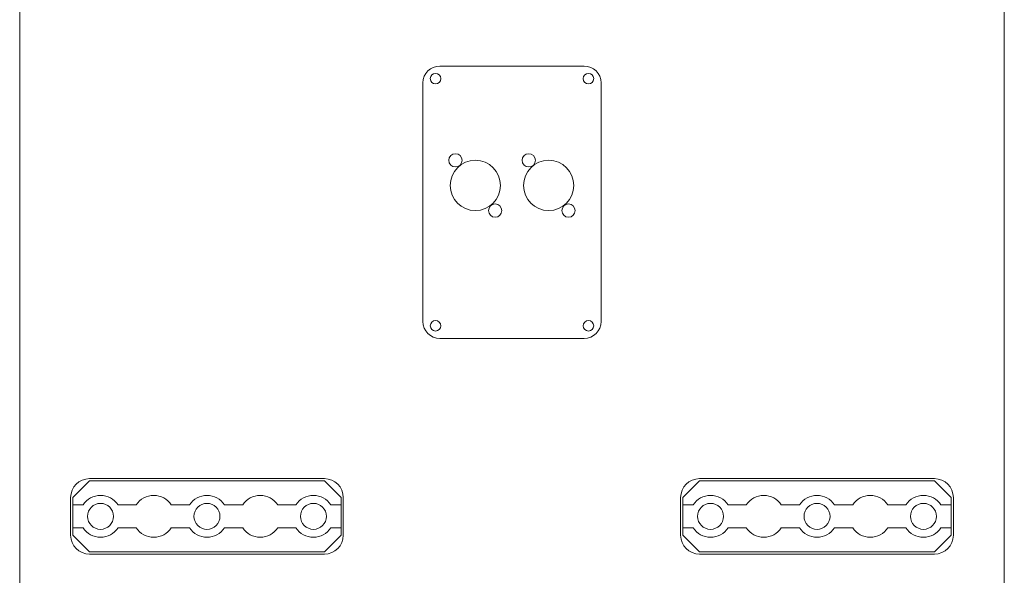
# Model space of a CAD drawing. Extents: x 22 to 3374, y -825 to 2267.
# Tile 4 of 12: x 22 to 492, y 748 to 1013. Entities that reach past the tile are written whole.
import ezdxf

# ---------------------------------------------------------------- set-up
doc = ezdxf.new("R2010")
doc.units = 0
doc.layers.add('KF_SW_215E_SUSP_REAR', color=7, linetype='CONTINUOUS')

# ---------------------------------------------------------------- blocks, each defined once
blk = doc.blocks.new('KF_SW_215E_SUSP_REAR')
at = {"layer": 'KF_SW_215E_SUSP_REAR', "color": 7, "linetype": 'Continuous', "lineweight": 0}
for p, q in [((-235, -1005.5), (-235, -9.5)), ((235, -1005.5), (235, -9.5)), ((-34.5, -292.5), (34.5, -292.5)), ((-42.5, -414.5), (-42.5, -300.5)), ((42.5, -300.5), (42.5, -414.5)), ((34.5, -422.5), (-34.5, -422.5)), ((-209.7, -498.5), (-201.7, -490.5)), ((-201.7, -490.5), (-89.5, -490.5)), ((-201.68, -489.5), (-89.52, -489.5)), ((-89.5, -490.5), (-81.5, -498.5)), ((81.5, -498.5), (89.5, -490.5)), ((89.5, -490.5), (201.7, -490.5)), ((89.51, -489.5), (201.68, -489.5)), ((201.7, -490.5), (209.7, -498.5)), ((-210.68, -516.5), (-210.68, -498.5)), ((-209.7, -502), (-209.7, -498.5)), ((-209.7, -513), (-209.7, -502)), ((-209.7, -502), (-204.75, -502)), ((-188.05, -502), (-184.44, -502)), ((-182.96, -502), (-179.35, -502)), ((-162.65, -502), (-159.04, -502)), ((-157.56, -502), (-153.95, -502)), ((-137.25, -502), (-133.64, -502)), ((-132.16, -502), (-128.55, -502)), ((-111.85, -502), (-108.24, -502)), ((-106.76, -502), (-103.15, -502)), ((-86.45, -502), (-81.5, -502)), ((-81.5, -498.5), (-81.5, -502)), ((-81.5, -502), (-81.5, -513)), ((-80.52, -498.5), (-80.52, -516.5)), ((80.51, -516.5), (80.51, -498.5)), ((81.5, -502), (81.5, -498.5)), ((81.5, -513), (81.5, -502)), ((81.5, -502), (86.45, -502)), ((103.15, -502), (106.76, -502)), ((108.24, -502), (111.85, -502)), ((128.55, -502), (132.16, -502)), ((133.64, -502), (137.25, -502)), ((153.95, -502), (157.56, -502)), ((159.04, -502), (162.65, -502)), ((179.35, -502), (182.96, -502)), ((184.44, -502), (188.05, -502)), ((204.75, -502), (209.7, -502)), ((209.7, -498.5), (209.7, -502)), ((209.7, -502), (209.7, -513)), ((210.68, -498.5), (210.68, -516.5)), ((-209.7, -516.5), (-209.7, -513)), ((-204.75, -513), (-209.7, -513)), ((-201.7, -524.5), (-209.7, -516.5)), ((-184.44, -513), (-188.05, -513)), ((-179.35, -513), (-182.96, -513)), ((-159.04, -513), (-162.65, -513)), ((-153.95, -513), (-157.56, -513)), ((-133.64, -513), (-137.25, -513)), ((-128.55, -513), (-132.16, -513)), ((-108.24, -513), (-111.85, -513)), ((-103.15, -513), (-106.76, -513)), ((-81.5, -516.5), (-89.5, -524.5)), ((-81.5, -513), (-86.45, -513)), ((-81.5, -513), (-81.5, -516.5)), ((86.45, -513), (81.5, -513)), ((81.5, -516.5), (81.5, -513)), ((89.5, -524.5), (81.5, -516.5)), ((106.76, -513), (103.15, -513)), ((111.85, -513), (108.24, -513)), ((132.16, -513), (128.55, -513)), ((137.25, -513), (133.64, -513)), ((157.56, -513), (153.95, -513)), ((162.65, -513), (159.04, -513)), ((182.96, -513), (179.35, -513)), ((188.05, -513), (184.44, -513)), ((209.7, -516.5), (201.7, -524.5)), ((209.7, -513), (204.75, -513)), ((209.7, -513), (209.7, -516.5)), ((-89.5, -524.5), (-201.7, -524.5)), ((-89.52, -525.5), (-201.68, -525.5)), ((201.7, -524.5), (89.5, -524.5)), ((201.68, -525.5), (89.51, -525.5))]:
    blk.add_line(p, q, dxfattribs=at)
for centre, radius in [((-36.5, -298.5), 2.5), ((36.5, -298.5), 2.5), ((-27, -337.5), 3.16), ((-17.5, -349.5), 12), ((8, -337.5), 3.16), ((17.5, -349.5), 12), ((-8, -361.5), 3.16), ((27, -361.5), 3.16), ((-36.5, -416.5), 2.5), ((36.5, -416.5), 2.5), ((-196.4, -507.5), 6.2), ((-145.6, -507.5), 6.2), ((-94.8, -507.5), 6.2), ((94.8, -507.5), 6.2), ((145.6, -507.5), 6.2), ((196.4, -507.5), 6.2)]:
    blk.add_circle(centre, radius, dxfattribs=at)
for centre, radius, start, end in [((-34.5, -300.5), 8, 90, 180), ((34.5, -300.5), 8, 0, 90), ((-34.5, -414.5), 8, 180, 270), ((34.5, -414.5), 8, 270, 360), ((-201.68, -498.5), 9, 90, 180), ((-89.52, -498.5), 9, 0, 90), ((89.51, -498.5), 9, 90, 180), ((201.68, -498.5), 9, 0, 90), ((-196.4, -507.5), 10, 33.367, 146.633), ((-171, -507.5), 10, 33.367, 146.633), ((-145.6, -507.5), 10, 33.367, 146.633), ((-120.2, -507.5), 10, 33.367, 146.633), ((-94.8, -507.5), 10, 33.367, 146.633), ((94.8, -507.5), 10, 33.367, 146.633), ((120.2, -507.5), 10, 33.367, 146.633), ((145.6, -507.5), 10, 33.367, 146.633), ((171, -507.5), 10, 33.367, 146.633), ((196.4, -507.5), 10, 33.367, 146.633), ((-183.7, -507.5), 5.55, 82.3033, 97.6967), ((-158.3, -507.5), 5.55, 82.3033, 97.6967), ((-132.9, -507.5), 5.55, 82.3033, 97.6967), ((-107.5, -507.5), 5.55, 82.3033, 97.6967), ((107.5, -507.5), 5.55, 82.3033, 97.6967), ((132.9, -507.5), 5.55, 82.3033, 97.6967), ((158.3, -507.5), 5.55, 82.3033, 97.6967), ((183.7, -507.5), 5.55, 82.3033, 97.6967), ((-201.68, -516.5), 9, 180, 270), ((-196.4, -507.5), 10, 213.367, 326.633), ((-183.7, -507.5), 5.55, 262.3033, 277.6967), ((-171, -507.5), 10, 213.367, 326.633), ((-158.3, -507.5), 5.55, 262.3033, 277.6967), ((-145.6, -507.5), 10, 213.367, 326.633), ((-132.9, -507.5), 5.55, 262.3033, 277.6967), ((-120.2, -507.5), 10, 213.367, 326.633), ((-107.5, -507.5), 5.55, 262.3033, 277.6967), ((-94.8, -507.5), 10, 213.367, 326.633), ((-89.52, -516.5), 9, 270, 0), ((89.51, -516.5), 9, 180, 270), ((94.8, -507.5), 10, 213.367, 326.633), ((107.5, -507.5), 5.55, 262.3033, 277.6967), ((120.2, -507.5), 10, 213.367, 326.633), ((132.9, -507.5), 5.55, 262.3033, 277.6967), ((145.6, -507.5), 10, 213.367, 326.633), ((158.3, -507.5), 5.55, 262.3033, 277.6967), ((171, -507.5), 10, 213.367, 326.633), ((183.7, -507.5), 5.55, 262.3033, 277.6967), ((196.4, -507.5), 10, 213.367, 326.633), ((201.68, -516.5), 9, 270, 0)]:
    blk.add_arc(centre, radius, start, end, dxfattribs=at)

msp = doc.modelspace()

# ---------------------------------------------------------------- block references
at = {"layer": 'KF_SW_215E_SUSP_REAR'}
msp.add_blockref('KF_SW_215E_SUSP_REAR', (257.29, 1283.41), dxfattribs=at)

doc.saveas('drawing.dxf')
